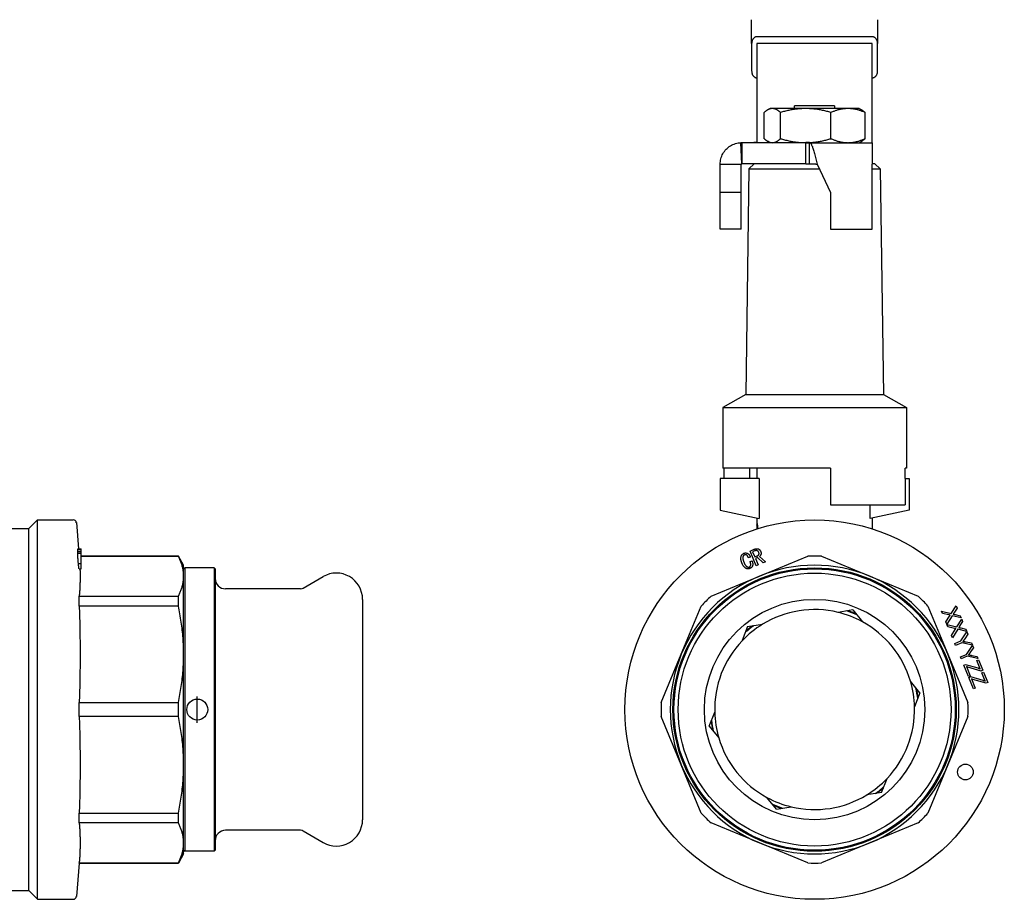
# Model space of a CAD drawing. Header units: millimetres. Extents: x 56 to 3741, y 0 to 455.
# Tile 10 of 11: x 342 to 529, y 161 to 329. Entities that reach past the tile are written whole.
import ezdxf

# ---------------------------------------------------------------- set-up
doc = ezdxf.new("R2010")
doc.units = ezdxf.units.MM
doc.layers.add('DETAIL', color=2, linetype='Continuous')
doc.layers.add('ORIGIN', color=6, linetype='Continuous')

msp = doc.modelspace()

# ---------------------------------------------------------------- linework, layer by layer
at = {"layer": 'DETAIL'}
for p, q in [((481.06, 324), (481.06, 328.55)), ((505.06, 328.55), (505.06, 324)), ((504.06, 325.31), (482.06, 325.31)), ((481.06, 324), (481.06, 318.78)), ((504.06, 324), (482.06, 324)), ((482.06, 324), (482.06, 306.76)), ((504.06, 306.76), (504.06, 324)), ((505.06, 318.78), (505.06, 324)), ((484.56, 311.62), (484.1, 311.36)), ((485, 311.62), (484.56, 311.62)), ((491.37, 311.62), (485, 311.62)), ((489.25, 311.62), (489.26, 312.12)), ((496.86, 312.12), (489.26, 312.12)), ((499.43, 311.62), (491.37, 311.62)), ((496.86, 312.12), (496.87, 311.62)), ((501.56, 311.62), (499.43, 311.62)), ((501.56, 311.62), (502.03, 311.36)), ((483.45, 305.88), (483.45, 310.86)), ((486.56, 305.88), (486.56, 310.86)), ((496.18, 305.88), (496.18, 310.86)), ((502.68, 305.88), (502.68, 310.86)), ((482.06, 306.76), (482.06, 305.3)), ((504.06, 305.12), (504.06, 306.76)), ((479.16, 301.12), (478.99, 305.12)), ((491.39, 305.12), (479.16, 305.12)), ((479.16, 305.12), (479.16, 304.27)), ((479.16, 304.27), (479.16, 301.12)), ((484.56, 305.12), (484.1, 305.39)), ((491.39, 305.12), (504.06, 305.12)), ((491.39, 303.66), (491.39, 305.12)), ((492.06, 301.12), (492.06, 305.12)), ((501.56, 305.12), (502.03, 305.39)), ((504.06, 305.12), (504.06, 301.02)), ((491.39, 301.12), (491.39, 303.66)), ((475.06, 301.02), (477.06, 301.02)), ((475.06, 295.62), (475.06, 301.02)), ((477.06, 301.02), (479.06, 301.02)), ((479.06, 295.62), (479.06, 301.02)), ((491.39, 301.12), (479.16, 301.12)), ((481.56, 301.12), (480.55, 300.11)), ((493.56, 301.02), (496.06, 295.62)), ((504.56, 301.12), (504.06, 301.12)), ((504.06, 288.62), (504.06, 301.02)), ((504.56, 301.12), (505.58, 300.11)), ((480.55, 300.11), (479.96, 257.13)), ((480.55, 300.11), (493.99, 300.11)), ((504.06, 300.11), (505.58, 300.11)), ((505.58, 300.11), (506.16, 257.13)), ((475.06, 288.62), (475.06, 295.62)), ((479.06, 295.62), (475.06, 295.62)), ((479.06, 288.62), (479.06, 295.62)), ((496.06, 295.62), (496.06, 288.62)), ((479.06, 288.62), (475.06, 288.62)), ((496.06, 288.62), (504.06, 288.62)), ((479.96, 257.13), (475.56, 254.67)), ((479.96, 257.13), (506.16, 257.13)), ((506.16, 257.13), (510.56, 254.67)), ((475.56, 254.67), (510.56, 254.67)), ((475.56, 254.67), (475.56, 243.12)), ((510.56, 254.67), (510.56, 243.12)), ((496.06, 243.12), (475.56, 243.12)), ((475.82, 241.12), (475.82, 243.12)), ((480.67, 243.12), (480.67, 241.12)), ((482.06, 243.12), (482.06, 241.12)), ((496.06, 243.12), (496.06, 236.12)), ((510.56, 243.12), (510.31, 243.12)), ((510.31, 241.12), (510.31, 243.12)), ((482.48, 241.12), (475.06, 241.12)), ((475.06, 241.12), (475.06, 235.12)), ((482.48, 241.12), (482.48, 233.53)), ((510.31, 241.12), (510.31, 236.12)), ((510.31, 241.12), (511.06, 241.12)), ((511.06, 241.12), (511.06, 235.12)), ((475.06, 235.12), (482.48, 233.53)), ((496.06, 236.12), (510.31, 236.12)), ((503.65, 233.53), (503.65, 236.12)), ((511.06, 235.12), (503.65, 233.53)), ((343.31, 231.62), (344.96, 233.27)), ((344.96, 160.97), (344.96, 233.27)), ((344.96, 233.27), (351.76, 233.27)), ((352.36, 232.73), (352.8, 227.77)), ((482.06, 233.62), (482.06, 232.6)), ((504.06, 233.62), (504.06, 232.27)), ((336.51, 231.62), (343.31, 231.62)), ((343.31, 162.62), (343.31, 231.62)), ((482.04, 232.6), (482.06, 232.6)), ((482.04, 232.6), (482.04, 231.55)), ((482.05, 232.32), (482.05, 231.55)), ((482.05, 232.32), (482.06, 232.32)), ((482.06, 232.6), (482.08, 232.6)), ((482.07, 232.31), (482.07, 231.56)), ((482.14, 231.88), (482.16, 231.88)), ((504.06, 232.27), (504.06, 231.56)), ((352.62, 227.66), (353.31, 227.66)), ((352.62, 227.32), (353.31, 227.32)), ((352.66, 226.96), (352.62, 227.32)), ((352.63, 227.77), (353.31, 227.77)), ((353.31, 227.66), (353.31, 227.77)), ((353.31, 227.32), (353.31, 227.66)), ((353.31, 226.96), (353.31, 227.32)), ((480.75, 227.32), (481.57, 227.66)), ((481.91, 224.53), (480.75, 227.32)), ((481.61, 227.34), (481.25, 227.19)), ((481.25, 227.19), (481.66, 226.19)), ((352.62, 226.89), (353.31, 226.89)), ((352.63, 226.96), (353.31, 226.96)), ((353.31, 226.89), (353.31, 226.96)), ((353.31, 224.96), (353.31, 226.89)), ((353.31, 226.37), (371.8, 226.37)), ((371.8, 226.34), (353.31, 226.34)), ((371.8, 226.34), (371.8, 226.37)), ((372.81, 224.62), (371.8, 226.37)), ((480.83, 226.19), (480.46, 226.03)), ((480.75, 225.32), (481.13, 225.48)), ((481.66, 226.19), (482.12, 226.38)), ((482.19, 226.06), (481.78, 225.89)), ((481.78, 225.89), (482.28, 224.69)), ((483.28, 225.1), (482.19, 226.06)), ((482.54, 222.53), (491.75, 226.34)), ((482.55, 226.27), (483.7, 225.27)), ((483.7, 225.27), (483.28, 225.1)), ((494.38, 226.34), (503.59, 222.53)), ((352.76, 224.96), (353.31, 224.96)), ((352.88, 223.93), (353.31, 223.93)), ((353.31, 223.93), (353.31, 224.96)), ((372.81, 222.53), (372.81, 224.62)), ((372.81, 223.92), (373.01, 224.12)), ((373.01, 224.12), (373.01, 170.12)), ((378.61, 224.12), (373.01, 224.12)), ((378.61, 224.12), (378.61, 170.12)), ((378.81, 223.92), (378.61, 224.12)), ((378.81, 223.92), (378.81, 170.32)), ((482.28, 224.69), (481.91, 224.53)), ((372.81, 207.65), (372.81, 222.53)), ((395.61, 220.26), (399.41, 222.45)), ((473.33, 218.72), (482.54, 222.53)), ((503.59, 222.53), (512.8, 218.72)), ((395.11, 220.12), (380.81, 220.12)), ((352.92, 218.72), (371.8, 218.72)), ((352.92, 217.81), (352.92, 218.72)), ((352.92, 216.85), (352.92, 217.81)), ((371.8, 216.85), (371.8, 218.72)), ((406.91, 218.12), (406.91, 176.12)), ((371.8, 216.85), (352.92, 216.85)), ((467.66, 207.65), (471.47, 216.85)), ((500.36, 216.09), (497.53, 215.64)), ((500.36, 216.09), (502.17, 213.86)), ((514.66, 216.85), (518.47, 207.65)), ((517.41, 215.45), (517.22, 215.88)), ((517.22, 215.88), (519.1, 215.41)), ((519.1, 215.41), (520.03, 216.9)), ((520.21, 216.47), (519.71, 215.67)), ((520.03, 216.9), (520.21, 216.47)), ((518.65, 215.15), (517.41, 215.45)), ((518.08, 213.81), (518.78, 214.91)), ((519.29, 215.01), (518.27, 213.36)), ((520.99, 214.58), (519.29, 215.01)), ((519.87, 215.22), (520.83, 214.97)), ((520.16, 212.86), (521.09, 214.34)), ((520.83, 214.97), (520.99, 214.58)), ((521.09, 214.34), (521.27, 213.91)), ((480.29, 212.93), (479.26, 210.25)), ((480.29, 212.93), (483.12, 213.37)), ((518.27, 213.36), (518.08, 213.81)), ((518.47, 212.89), (518.28, 213.33)), ((518.28, 213.33), (520.16, 212.86)), ((519.71, 212.59), (518.47, 212.89)), ((519.14, 211.25), (519.84, 212.35)), ((520.35, 212.45), (519.33, 210.8)), ((522.05, 212.02), (520.35, 212.45)), ((521.27, 213.91), (520.77, 213.11)), ((520.93, 212.67), (521.89, 212.41)), ((521.89, 212.41), (522.05, 212.02)), ((519.33, 210.8), (519.14, 211.25)), ((519.78, 209.71), (520.95, 210.2)), ((520.95, 210.2), (522.09, 211.91)), ((522.28, 211.47), (521.67, 210.58)), ((522.09, 211.91), (522.28, 211.47)), ((519.93, 209.35), (519.78, 209.71)), ((521.1, 209.83), (519.93, 209.35)), ((523.14, 209.39), (521.1, 209.83)), ((521.93, 210.01), (522.96, 209.81)), ((522.01, 207.64), (523.15, 209.35)), ((523.34, 208.91), (522.73, 208.03)), ((522.96, 209.81), (523.14, 209.39)), ((523.15, 209.35), (523.34, 208.91)), ((372.81, 186.6), (372.81, 207.65)), ((463.84, 198.44), (467.66, 207.65)), ((518.47, 207.65), (522.28, 198.44)), ((520.84, 207.15), (522.01, 207.64)), ((520.99, 206.79), (520.84, 207.15)), ((522.16, 207.27), (520.99, 206.79)), ((524.2, 206.83), (522.16, 207.27)), ((522.99, 207.45), (524.02, 207.26)), ((523.98, 206.44), (524.31, 206.57)), ((524.62, 204.9), (523.98, 206.44)), ((524.02, 207.26), (524.2, 206.83)), ((524.31, 206.57), (525.12, 204.6)), ((521.49, 205.59), (521.83, 205.73)), ((522.39, 203.41), (521.49, 205.59)), ((521.83, 205.73), (524.17, 205.05)), ((521.99, 205.31), (522.72, 203.55)), ((522.25, 205.22), (521.99, 205.31)), ((524.8, 204.46), (522.25, 205.22)), ((525.12, 204.6), (524.8, 204.46)), ((522.72, 203.55), (522.39, 203.41)), ((522.46, 203.25), (522.8, 203.39)), ((523.36, 201.07), (522.46, 203.25)), ((522.8, 203.39), (525.15, 202.71)), ((522.96, 202.96), (523.69, 201.2)), ((523.22, 202.87), (522.96, 202.96)), ((525.77, 202.12), (523.22, 202.87)), ((524.95, 204.09), (525.28, 204.23)), ((525.59, 202.56), (524.95, 204.09)), ((525.28, 204.23), (526.1, 202.25)), ((513.14, 200.29), (511.33, 202.52)), ((523.69, 201.2), (523.36, 201.07)), ((526.1, 202.25), (525.77, 202.12)), ((513.14, 200.29), (512.11, 197.61)), ((352.92, 198.44), (371.8, 198.44)), ((352.92, 195.81), (352.92, 198.44)), ((371.8, 195.81), (371.8, 198.44)), ((371.8, 195.81), (352.92, 195.81)), ((467.66, 186.6), (463.84, 195.81)), ((472.99, 193.96), (474.02, 196.64)), ((522.28, 195.81), (518.47, 186.6)), ((472.99, 193.96), (474.79, 191.73)), ((372.81, 171.72), (372.81, 186.6)), ((471.47, 177.39), (467.66, 186.6)), ((518.47, 186.6), (514.66, 177.39)), ((505.84, 181.32), (506.87, 184)), ((485.77, 178.16), (483.96, 180.39)), ((505.84, 181.32), (503, 180.87)), ((485.77, 178.16), (488.6, 178.6)), ((352.92, 177.39), (371.8, 177.39)), ((352.92, 175.53), (352.92, 177.39)), ((371.8, 175.53), (371.8, 177.39)), ((371.8, 175.53), (352.92, 175.53)), ((482.54, 171.72), (473.33, 175.53)), ((512.8, 175.53), (503.59, 171.72)), ((395.11, 174.12), (380.81, 174.12)), ((395.61, 173.99), (399.41, 171.79)), ((372.81, 169.62), (372.81, 171.72)), ((491.75, 167.9), (482.54, 171.72)), ((503.59, 171.72), (494.38, 167.9)), ((372.81, 169.62), (371.8, 167.87)), ((372.81, 170.32), (373.01, 170.12)), ((378.61, 170.12), (373.01, 170.12)), ((378.81, 170.32), (378.61, 170.12)), ((352.92, 167.87), (352.36, 161.52)), ((352.92, 167.9), (371.8, 167.9)), ((352.92, 167.87), (352.92, 167.9)), ((352.92, 167.87), (371.8, 167.87)), ((371.8, 167.87), (371.8, 167.9)), ((336.51, 162.62), (343.31, 162.62)), ((343.31, 162.62), (344.96, 160.97)), ((344.96, 160.97), (351.76, 160.97))]:
    msp.add_line(p, q, dxfattribs=at)
at = {"layer": 'DETAIL', "flags": 128}
for points in [[(482.06, 325.31), (482, 325.31), (481.94, 325.3), (481.88, 325.29), (481.82, 325.27), (481.76, 325.25), (481.7, 325.22), (481.64, 325.18), (481.58, 325.14), (481.52, 325.1), (481.46, 325.04), (481.41, 324.99), (481.36, 324.93), (481.31, 324.86), (481.27, 324.79), (481.23, 324.72), (481.19, 324.64), (481.16, 324.56), (481.14, 324.48), (481.11, 324.4), (481.1, 324.32), (481.08, 324.24), (481.07, 324.16), (481.07, 324.08), (481.06, 324)], [(505.06, 324), (505.06, 324.08), (505.06, 324.16), (505.05, 324.24), (505.03, 324.32), (505.02, 324.4), (504.99, 324.48), (504.97, 324.56), (504.94, 324.64), (504.9, 324.72), (504.86, 324.79), (504.82, 324.86), (504.77, 324.93), (504.72, 324.99), (504.67, 325.04), (504.61, 325.1), (504.55, 325.14), (504.49, 325.18), (504.43, 325.22), (504.37, 325.25), (504.31, 325.27), (504.25, 325.29), (504.19, 325.3), (504.12, 325.31), (504.06, 325.31)], [(481.06, 318.78), (481.07, 318.7), (481.07, 318.62), (481.08, 318.54), (481.1, 318.46), (481.11, 318.38), (481.14, 318.3), (481.16, 318.22), (481.19, 318.14), (481.23, 318.07), (481.27, 317.99), (481.31, 317.93), (481.36, 317.86), (481.41, 317.8), (481.46, 317.74), (481.52, 317.69), (481.58, 317.64), (481.64, 317.6), (481.7, 317.57), (481.76, 317.54), (481.82, 317.52), (481.88, 317.5), (481.94, 317.49), (482, 317.48), (482.06, 317.48)], [(504.06, 317.48), (504.12, 317.48), (504.19, 317.49), (504.25, 317.5), (504.31, 317.52), (504.37, 317.54), (504.43, 317.57), (504.49, 317.6), (504.55, 317.64), (504.61, 317.69), (504.67, 317.74), (504.72, 317.8), (504.77, 317.86), (504.82, 317.93), (504.86, 317.99), (504.9, 318.07), (504.94, 318.14), (504.97, 318.22), (504.99, 318.3), (505.02, 318.38), (505.03, 318.46), (505.05, 318.54), (505.06, 318.62), (505.06, 318.7), (505.06, 318.78)], [(485, 311.62), (484.94, 311.62), (484.87, 311.62), (484.81, 311.61), (484.74, 311.6), (484.67, 311.59), (484.61, 311.57), (484.54, 311.55), (484.48, 311.53), (484.41, 311.51), (484.35, 311.48), (484.28, 311.45), (484.22, 311.42), (484.15, 311.38), (484.09, 311.35), (484.02, 311.31), (483.96, 311.27), (483.89, 311.22), (483.83, 311.18), (483.77, 311.13), (483.7, 311.08), (483.64, 311.03), (483.57, 310.98), (483.51, 310.92), (483.45, 310.86)], [(486.56, 310.86), (486.49, 310.92), (486.43, 310.98), (486.37, 311.03), (486.3, 311.08), (486.24, 311.13), (486.18, 311.18), (486.11, 311.22), (486.05, 311.27), (485.98, 311.31), (485.92, 311.35), (485.85, 311.38), (485.79, 311.42), (485.72, 311.45), (485.66, 311.48), (485.59, 311.51), (485.53, 311.53), (485.46, 311.55), (485.4, 311.57), (485.33, 311.59), (485.27, 311.6), (485.2, 311.61), (485.14, 311.62), (485.07, 311.62), (485, 311.62)], [(491.37, 311.62), (491.16, 311.62), (490.96, 311.62), (490.76, 311.61), (490.55, 311.6), (490.35, 311.59), (490.15, 311.57), (489.95, 311.55), (489.74, 311.53), (489.54, 311.51), (489.34, 311.48), (489.14, 311.45), (488.94, 311.42), (488.74, 311.38), (488.54, 311.35), (488.34, 311.31), (488.14, 311.27), (487.94, 311.22), (487.74, 311.18), (487.54, 311.13), (487.35, 311.08), (487.15, 311.03), (486.95, 310.98), (486.75, 310.92), (486.56, 310.86)], [(496.18, 310.86), (495.98, 310.92), (495.78, 310.98), (495.58, 311.03), (495.39, 311.08), (495.19, 311.13), (494.99, 311.18), (494.79, 311.22), (494.59, 311.27), (494.39, 311.31), (494.2, 311.35), (494, 311.38), (493.8, 311.42), (493.6, 311.45), (493.39, 311.48), (493.19, 311.51), (492.99, 311.53), (492.79, 311.55), (492.59, 311.57), (492.39, 311.59), (492.18, 311.6), (491.98, 311.61), (491.78, 311.62), (491.57, 311.62), (491.37, 311.62)], [(499.43, 311.62), (499.29, 311.62), (499.15, 311.62), (499.02, 311.61), (498.88, 311.6), (498.74, 311.59), (498.6, 311.57), (498.47, 311.55), (498.33, 311.53), (498.19, 311.51), (498.06, 311.48), (497.92, 311.45), (497.78, 311.42), (497.65, 311.38), (497.51, 311.35), (497.38, 311.31), (497.24, 311.27), (497.11, 311.22), (496.97, 311.18), (496.84, 311.13), (496.71, 311.08), (496.57, 311.03), (496.44, 310.98), (496.31, 310.92), (496.18, 310.86)], [(502.68, 310.86), (502.55, 310.92), (502.42, 310.98), (502.28, 311.03), (502.15, 311.08), (502.02, 311.13), (501.88, 311.18), (501.75, 311.22), (501.61, 311.27), (501.48, 311.31), (501.34, 311.35), (501.21, 311.38), (501.07, 311.42), (500.93, 311.45), (500.8, 311.48), (500.66, 311.51), (500.53, 311.53), (500.39, 311.55), (500.25, 311.57), (500.12, 311.59), (499.98, 311.6), (499.84, 311.61), (499.7, 311.62), (499.57, 311.62), (499.43, 311.62)], [(502.03, 311.36), (502.05, 311.34), (502.08, 311.32), (502.11, 311.31), (502.14, 311.29), (502.16, 311.27), (502.19, 311.25), (502.22, 311.24), (502.25, 311.22), (502.27, 311.2), (502.3, 311.18), (502.33, 311.16), (502.36, 311.14), (502.38, 311.12), (502.41, 311.09), (502.44, 311.07), (502.46, 311.05), (502.49, 311.03), (502.52, 311.01), (502.55, 310.98), (502.57, 310.96), (502.6, 310.94), (502.63, 310.91), (502.65, 310.89), (502.68, 310.86)], [(483.45, 305.88), (483.51, 305.83), (483.57, 305.77), (483.64, 305.72), (483.7, 305.67), (483.77, 305.62), (483.83, 305.57), (483.89, 305.52), (483.96, 305.48), (484.02, 305.44), (484.09, 305.4), (484.15, 305.36), (484.22, 305.33), (484.28, 305.3), (484.35, 305.27), (484.41, 305.24), (484.48, 305.22), (484.54, 305.2), (484.61, 305.18), (484.67, 305.16), (484.74, 305.15), (484.8, 305.14), (484.87, 305.13), (484.94, 305.13), (485, 305.12)], [(485, 305.12), (485.07, 305.13), (485.13, 305.13), (485.2, 305.14), (485.27, 305.15), (485.33, 305.16), (485.4, 305.18), (485.46, 305.2), (485.53, 305.22), (485.59, 305.24), (485.66, 305.27), (485.72, 305.3), (485.79, 305.33), (485.85, 305.36), (485.92, 305.4), (485.98, 305.44), (486.05, 305.48), (486.11, 305.52), (486.18, 305.57), (486.24, 305.62), (486.3, 305.67), (486.37, 305.72), (486.43, 305.77), (486.49, 305.83), (486.56, 305.88)], [(486.56, 305.88), (486.75, 305.83), (486.95, 305.77), (487.15, 305.72), (487.35, 305.67), (487.54, 305.62), (487.74, 305.57), (487.94, 305.52), (488.14, 305.48), (488.34, 305.44), (488.54, 305.4), (488.74, 305.36), (488.94, 305.33), (489.14, 305.3), (489.34, 305.27), (489.54, 305.24), (489.74, 305.22), (489.94, 305.2), (490.15, 305.18), (490.35, 305.16), (490.55, 305.15), (490.75, 305.14), (490.96, 305.13), (491.16, 305.13), (491.37, 305.12)], [(491.37, 305.12), (491.57, 305.13), (491.77, 305.13), (491.98, 305.14), (492.18, 305.15), (492.38, 305.16), (492.59, 305.18), (492.79, 305.2), (492.99, 305.22), (493.19, 305.24), (493.39, 305.27), (493.59, 305.3), (493.79, 305.33), (494, 305.36), (494.2, 305.4), (494.39, 305.44), (494.59, 305.48), (494.79, 305.52), (494.99, 305.57), (495.19, 305.62), (495.39, 305.67), (495.59, 305.72), (495.78, 305.77), (495.98, 305.83), (496.18, 305.88)], [(496.18, 305.88), (496.31, 305.83), (496.44, 305.77), (496.57, 305.72), (496.71, 305.67), (496.84, 305.62), (496.97, 305.57), (497.11, 305.52), (497.24, 305.48), (497.38, 305.44), (497.51, 305.4), (497.65, 305.36), (497.78, 305.33), (497.92, 305.3), (498.06, 305.27), (498.19, 305.24), (498.33, 305.22), (498.47, 305.19), (498.6, 305.18), (498.74, 305.16), (498.88, 305.15), (499.02, 305.14), (499.15, 305.13), (499.29, 305.13), (499.43, 305.12)], [(499.43, 305.12), (499.57, 305.13), (499.7, 305.13), (499.84, 305.14), (499.98, 305.15), (500.12, 305.16), (500.25, 305.18), (500.39, 305.2), (500.53, 305.22), (500.66, 305.24), (500.8, 305.27), (500.93, 305.3), (501.07, 305.33), (501.21, 305.36), (501.34, 305.4), (501.48, 305.44), (501.61, 305.48), (501.75, 305.52), (501.88, 305.57), (502.02, 305.62), (502.15, 305.67), (502.28, 305.72), (502.42, 305.77), (502.55, 305.83), (502.68, 305.88)], [(502.68, 305.88), (502.65, 305.86), (502.63, 305.83), (502.6, 305.81), (502.57, 305.79), (502.55, 305.76), (502.52, 305.74), (502.49, 305.72), (502.46, 305.7), (502.44, 305.67), (502.41, 305.65), (502.38, 305.63), (502.36, 305.61), (502.33, 305.59), (502.3, 305.57), (502.27, 305.55), (502.25, 305.53), (502.22, 305.51), (502.19, 305.49), (502.16, 305.48), (502.14, 305.46), (502.11, 305.44), (502.08, 305.42), (502.05, 305.41), (502.03, 305.39)], [(475.06, 301.02), (475.07, 301.28), (475.1, 301.54), (475.14, 301.8), (475.2, 302.06), (475.27, 302.31), (475.36, 302.55), (475.46, 302.79), (475.58, 303.02), (475.72, 303.25), (475.87, 303.46), (476.03, 303.67), (476.2, 303.86), (476.39, 304.04), (476.59, 304.21), (476.8, 304.37), (477.01, 304.51), (477.24, 304.64), (477.47, 304.76), (477.71, 304.86), (477.96, 304.94), (478.21, 305.01), (478.47, 305.06), (478.73, 305.1), (478.99, 305.12)], [(482.06, 305.3), (482.06, 305.28), (482.06, 305.27), (482.05, 305.25), (482.04, 305.24), (482.03, 305.23), (482.02, 305.21), (482, 305.2), (481.98, 305.19), (481.96, 305.18), (481.93, 305.17), (481.9, 305.17), (481.87, 305.16), (481.84, 305.15), (481.81, 305.15), (481.77, 305.14), (481.73, 305.14), (481.69, 305.13), (481.64, 305.13), (481.6, 305.13), (481.55, 305.13), (481.5, 305.13), (481.44, 305.12), (481.39, 305.12), (481.33, 305.12)], [(492.06, 305.12), (492.13, 305.11), (492.19, 305.07), (492.25, 305.02), (492.31, 304.96), (492.38, 304.87), (492.44, 304.77), (492.5, 304.66), (492.56, 304.53), (492.63, 304.39), (492.69, 304.23), (492.75, 304.06), (492.81, 303.88), (492.88, 303.68), (492.94, 303.48), (493, 303.26), (493.06, 303.04), (493.13, 302.8), (493.19, 302.56), (493.25, 302.32), (493.31, 302.06), (493.38, 301.81), (493.44, 301.55), (493.5, 301.29), (493.56, 301.02)], [(479.06, 301.02), (479.06, 301.03), (479.07, 301.04), (479.07, 301.04), (479.07, 301.05), (479.07, 301.06), (479.07, 301.06), (479.07, 301.07), (479.08, 301.07), (479.08, 301.08), (479.08, 301.08), (479.09, 301.09), (479.09, 301.09), (479.1, 301.1), (479.1, 301.1), (479.11, 301.11), (479.11, 301.11), (479.12, 301.11), (479.12, 301.11), (479.13, 301.12), (479.14, 301.12), (479.14, 301.12), (479.15, 301.12), (479.15, 301.12), (479.16, 301.12)], [(479.16, 301.12), (479.16, 301.12), (479.16, 301.12), (479.16, 301.12), (479.16, 301.12), (479.16, 301.12), (479.16, 301.12), (479.16, 301.12), (479.16, 301.12), (479.16, 301.12), (479.16, 301.12), (479.16, 301.12), (479.16, 301.12), (479.16, 301.12), (479.16, 301.12), (479.16, 301.12), (479.16, 301.12), (479.16, 301.12), (479.16, 301.12), (479.16, 301.12), (479.16, 301.12), (479.16, 301.12), (479.16, 301.12), (479.16, 301.12), (479.16, 301.12)], [(491.39, 301.12), (491.42, 301.12), (491.45, 301.12), (491.48, 301.12), (491.51, 301.12), (491.53, 301.12), (491.56, 301.12), (491.59, 301.12), (491.62, 301.12), (491.65, 301.12), (491.67, 301.12), (491.7, 301.12), (491.73, 301.12), (491.76, 301.12), (491.79, 301.12), (491.81, 301.12), (491.84, 301.12), (491.87, 301.12), (491.9, 301.12), (491.92, 301.12), (491.95, 301.12), (491.98, 301.12), (492.01, 301.12), (492.04, 301.12), (492.06, 301.12)], [(492.06, 301.12), (492.13, 301.12), (492.19, 301.12), (492.25, 301.12), (492.31, 301.12), (492.38, 301.12), (492.44, 301.12), (492.5, 301.11), (492.56, 301.11), (492.63, 301.11), (492.69, 301.1), (492.75, 301.1), (492.81, 301.09), (492.88, 301.09), (492.94, 301.08), (493, 301.08), (493.06, 301.07), (493.13, 301.07), (493.19, 301.06), (493.25, 301.06), (493.31, 301.05), (493.38, 301.04), (493.44, 301.04), (493.5, 301.03), (493.56, 301.02)], [(482.06, 232.6), (482.07, 232.6), (482.07, 232.6), (482.07, 232.59), (482.08, 232.58), (482.08, 232.57), (482.08, 232.56), (482.09, 232.55), (482.09, 232.53), (482.1, 232.51), (482.1, 232.49), (482.11, 232.46), (482.11, 232.43), (482.11, 232.39), (482.12, 232.36), (482.12, 232.32), (482.13, 232.28), (482.13, 232.23), (482.13, 232.18), (482.13, 232.14), (482.13, 232.09), (482.14, 232.03), (482.14, 231.98), (482.14, 231.94), (482.14, 231.88)], [(482.1, 231.88), (482.1, 231.92), (482.1, 231.95), (482.1, 231.98), (482.1, 232.02), (482.1, 232.05), (482.1, 232.08), (482.1, 232.11), (482.09, 232.14), (482.09, 232.16), (482.09, 232.19), (482.09, 232.21), (482.08, 232.23), (482.08, 232.25), (482.08, 232.26), (482.08, 232.28), (482.08, 232.29), (482.07, 232.3), (482.07, 232.3), (482.07, 232.31), (482.07, 232.31), (482.06, 232.32), (482.06, 232.32), (482.06, 232.32), (482.06, 232.32)], [(482.08, 232.6), (482.09, 232.6), (482.09, 232.6), (482.09, 232.59), (482.1, 232.58), (482.1, 232.57), (482.1, 232.56), (482.11, 232.55), (482.11, 232.53), (482.12, 232.51), (482.12, 232.49), (482.13, 232.46), (482.13, 232.43), (482.13, 232.39), (482.14, 232.36), (482.14, 232.31), (482.15, 232.27), (482.15, 232.23), (482.15, 232.18), (482.15, 232.13), (482.15, 232.08), (482.15, 232.03), (482.16, 231.99), (482.16, 231.94), (482.16, 231.88)], [(482.09, 231.57), (482.09, 231.58), (482.09, 231.59), (482.09, 231.6), (482.09, 231.61), (482.09, 231.62), (482.09, 231.63), (482.1, 231.64), (482.1, 231.66), (482.1, 231.67), (482.1, 231.68), (482.1, 231.7), (482.1, 231.71), (482.1, 231.72), (482.1, 231.74), (482.1, 231.75), (482.1, 231.76), (482.1, 231.78), (482.1, 231.79), (482.1, 231.81), (482.1, 231.82), (482.1, 231.83), (482.1, 231.85), (482.1, 231.86), (482.1, 231.88)], [(482.14, 231.88), (482.14, 231.87), (482.14, 231.85), (482.14, 231.84), (482.14, 231.82), (482.14, 231.81), (482.14, 231.8), (482.14, 231.79), (482.14, 231.78), (482.14, 231.77), (482.14, 231.75), (482.14, 231.74), (482.13, 231.73), (482.13, 231.72), (482.13, 231.7), (482.13, 231.69), (482.13, 231.68), (482.13, 231.67), (482.13, 231.66), (482.13, 231.64), (482.13, 231.63), (482.13, 231.62), (482.13, 231.6), (482.13, 231.59), (482.13, 231.58)], [(482.16, 231.88), (482.16, 231.87), (482.16, 231.85), (482.16, 231.84), (482.16, 231.82), (482.16, 231.81), (482.16, 231.8), (482.16, 231.79), (482.16, 231.78), (482.16, 231.76), (482.16, 231.75), (482.15, 231.74), (482.15, 231.73), (482.15, 231.72), (482.15, 231.71), (482.15, 231.7), (482.15, 231.69), (482.15, 231.67), (482.15, 231.66), (482.15, 231.65), (482.15, 231.64), (482.15, 231.62), (482.15, 231.61), (482.15, 231.6), (482.15, 231.59)], [(504.06, 232.27), (504.06, 232.27), (504.06, 232.27), (504.06, 232.26), (504.06, 232.25), (504.06, 232.24), (504.06, 232.22), (504.06, 232.21), (504.05, 232.19), (504.05, 232.17), (504.05, 232.14), (504.04, 232.12), (504.04, 232.09), (504.04, 232.06), (504.03, 232.02), (504.03, 231.99), (504.03, 231.95), (504.02, 231.91), (504.02, 231.87), (504.01, 231.83), (504.01, 231.78), (504, 231.73), (504, 231.68), (504, 231.63), (503.99, 231.58)], [(352.62, 227.66), (352.62, 227.67), (352.62, 227.68), (352.62, 227.68), (352.62, 227.69), (352.62, 227.7), (352.62, 227.71), (352.62, 227.71), (352.62, 227.72), (352.62, 227.72), (352.62, 227.73), (352.62, 227.73), (352.62, 227.74), (352.62, 227.74), (352.62, 227.75), (352.62, 227.75), (352.62, 227.76), (352.63, 227.76), (352.63, 227.76), (352.63, 227.76), (352.63, 227.77), (352.63, 227.77), (352.63, 227.77), (352.63, 227.77), (352.63, 227.77)], [(481.57, 227.66), (481.63, 227.68), (481.69, 227.7), (481.75, 227.72), (481.81, 227.74), (481.87, 227.75), (481.93, 227.76), (481.99, 227.77), (482.05, 227.77), (482.11, 227.77), (482.17, 227.76), (482.23, 227.75), (482.29, 227.74), (482.35, 227.72), (482.41, 227.69), (482.46, 227.66), (482.51, 227.63), (482.56, 227.59), (482.6, 227.54), (482.64, 227.5), (482.68, 227.45), (482.71, 227.39), (482.74, 227.34), (482.77, 227.28), (482.79, 227.23)], [(482.41, 227.07), (482.4, 227.11), (482.38, 227.15), (482.36, 227.18), (482.34, 227.22), (482.31, 227.25), (482.29, 227.28), (482.26, 227.3), (482.22, 227.33), (482.19, 227.35), (482.16, 227.37), (482.12, 227.39), (482.08, 227.4), (482.04, 227.41), (482, 227.42), (481.96, 227.42), (481.92, 227.42), (481.88, 227.41), (481.84, 227.41), (481.8, 227.4), (481.76, 227.39), (481.72, 227.38), (481.68, 227.36), (481.65, 227.35), (481.61, 227.34)], [(482.12, 226.38), (482.16, 226.39), (482.19, 226.41), (482.22, 226.43), (482.25, 226.44), (482.28, 226.47), (482.31, 226.49), (482.33, 226.51), (482.36, 226.54), (482.38, 226.57), (482.4, 226.6), (482.42, 226.63), (482.44, 226.66), (482.45, 226.69), (482.46, 226.72), (482.47, 226.76), (482.47, 226.8), (482.47, 226.83), (482.47, 226.87), (482.47, 226.9), (482.46, 226.94), (482.45, 226.97), (482.44, 227.01), (482.43, 227.04), (482.41, 227.07)], [(482.79, 227.23), (482.81, 227.19), (482.82, 227.14), (482.83, 227.1), (482.85, 227.06), (482.86, 227.01), (482.86, 226.97), (482.87, 226.92), (482.87, 226.88), (482.87, 226.84), (482.87, 226.79), (482.86, 226.75), (482.85, 226.7), (482.84, 226.66), (482.82, 226.62), (482.8, 226.58), (482.78, 226.54), (482.76, 226.5), (482.74, 226.46), (482.71, 226.42), (482.68, 226.39), (482.65, 226.35), (482.62, 226.32), (482.59, 226.29), (482.55, 226.27)], [(352.62, 226.89), (352.62, 226.89), (352.62, 226.9), (352.62, 226.9), (352.62, 226.91), (352.62, 226.91), (352.62, 226.92), (352.62, 226.92), (352.62, 226.92), (352.62, 226.93), (352.62, 226.93), (352.62, 226.94), (352.62, 226.94), (352.62, 226.94), (352.62, 226.94), (352.62, 226.95), (352.62, 226.95), (352.62, 226.95), (352.62, 226.95), (352.62, 226.95), (352.62, 226.95), (352.62, 226.95), (352.62, 226.96), (352.62, 226.96), (352.63, 226.96)], [(352.76, 224.96), (352.75, 225.04), (352.74, 225.13), (352.73, 225.21), (352.73, 225.3), (352.72, 225.39), (352.71, 225.47), (352.7, 225.56), (352.7, 225.65), (352.69, 225.74), (352.68, 225.83), (352.67, 225.92), (352.67, 226.01), (352.66, 226.1), (352.65, 226.19), (352.65, 226.28), (352.64, 226.37), (352.64, 226.46), (352.63, 226.54), (352.63, 226.61), (352.62, 226.68), (352.62, 226.74), (352.62, 226.8), (352.62, 226.85), (352.62, 226.89)], [(372.81, 222.53), (372.81, 222.69), (372.81, 222.85), (372.8, 223.01), (372.79, 223.17), (372.77, 223.33), (372.75, 223.48), (372.73, 223.64), (372.7, 223.8), (372.67, 223.96), (372.63, 224.12), (372.6, 224.28), (372.55, 224.44), (372.51, 224.6), (372.46, 224.76), (372.41, 224.92), (372.36, 225.08), (372.3, 225.24), (372.24, 225.39), (372.17, 225.55), (372.1, 225.71), (372.03, 225.87), (371.96, 226.03), (371.88, 226.19), (371.8, 226.34)], [(479.25, 224.96), (479.21, 225.04), (479.18, 225.13), (479.15, 225.21), (479.12, 225.3), (479.09, 225.39), (479.07, 225.48), (479.05, 225.57), (479.03, 225.66), (479.02, 225.75), (479.01, 225.84), (479.01, 225.93), (479.01, 226.02), (479.02, 226.11), (479.04, 226.2), (479.06, 226.29), (479.09, 226.38), (479.12, 226.46), (479.17, 226.54), (479.22, 226.62), (479.28, 226.68), (479.35, 226.75), (479.42, 226.8), (479.5, 226.85), (479.58, 226.89)], [(479.69, 226.59), (479.63, 226.56), (479.57, 226.52), (479.52, 226.48), (479.48, 226.42), (479.45, 226.37), (479.42, 226.31), (479.4, 226.24), (479.39, 226.18), (479.38, 226.11), (479.37, 226.04), (479.38, 225.98), (479.38, 225.91), (479.39, 225.84), (479.4, 225.78), (479.42, 225.71), (479.43, 225.65), (479.45, 225.58), (479.47, 225.52), (479.49, 225.46), (479.51, 225.39), (479.53, 225.33), (479.56, 225.27), (479.58, 225.21), (479.61, 225.14)], [(479.58, 226.89), (479.65, 226.91), (479.71, 226.93), (479.78, 226.94), (479.84, 226.95), (479.91, 226.96), (479.98, 226.95), (480.05, 226.94), (480.11, 226.93), (480.18, 226.91), (480.24, 226.89), (480.3, 226.86), (480.36, 226.83), (480.42, 226.79), (480.47, 226.75), (480.52, 226.7), (480.57, 226.65), (480.61, 226.6), (480.65, 226.55), (480.69, 226.49), (480.72, 226.43), (480.75, 226.37), (480.78, 226.31), (480.81, 226.25), (480.83, 226.19)], [(480.46, 226.03), (480.44, 226.07), (480.42, 226.11), (480.41, 226.15), (480.38, 226.19), (480.36, 226.23), (480.34, 226.27), (480.32, 226.31), (480.29, 226.35), (480.27, 226.38), (480.24, 226.42), (480.21, 226.45), (480.18, 226.49), (480.15, 226.52), (480.11, 226.54), (480.07, 226.57), (480.03, 226.59), (479.99, 226.61), (479.95, 226.62), (479.91, 226.63), (479.86, 226.63), (479.82, 226.62), (479.77, 226.62), (479.73, 226.6), (479.69, 226.59)], [(480.62, 224.29), (480.66, 224.31), (480.7, 224.34), (480.74, 224.37), (480.77, 224.4), (480.8, 224.44), (480.83, 224.48), (480.85, 224.53), (480.87, 224.57), (480.88, 224.62), (480.89, 224.66), (480.9, 224.71), (480.9, 224.76), (480.9, 224.81), (480.89, 224.86), (480.88, 224.91), (480.87, 224.95), (480.86, 225), (480.85, 225.05), (480.84, 225.09), (480.82, 225.14), (480.81, 225.19), (480.79, 225.23), (480.77, 225.28), (480.75, 225.32)], [(481.13, 225.48), (481.15, 225.41), (481.18, 225.34), (481.2, 225.27), (481.22, 225.21), (481.24, 225.14), (481.25, 225.07), (481.26, 225), (481.27, 224.93), (481.28, 224.85), (481.28, 224.78), (481.27, 224.71), (481.26, 224.64), (481.25, 224.57), (481.23, 224.5), (481.2, 224.44), (481.17, 224.37), (481.13, 224.31), (481.09, 224.25), (481.04, 224.2), (480.99, 224.15), (480.93, 224.11), (480.87, 224.07), (480.81, 224.03), (480.75, 224)], [(352.88, 223.93), (352.88, 223.93), (352.88, 223.94), (352.87, 223.95), (352.87, 223.97), (352.87, 223.99), (352.86, 224.02), (352.86, 224.05), (352.85, 224.08), (352.85, 224.12), (352.84, 224.16), (352.84, 224.21), (352.83, 224.26), (352.82, 224.31), (352.82, 224.36), (352.81, 224.41), (352.81, 224.47), (352.8, 224.53), (352.79, 224.59), (352.79, 224.65), (352.78, 224.71), (352.78, 224.77), (352.77, 224.83), (352.76, 224.89), (352.76, 224.96)], [(353.05, 223.93), (353.05, 223.74), (353.06, 223.54), (353.06, 223.35), (353.07, 223.16), (353.07, 222.96), (353.07, 222.77), (353.07, 222.58), (353.07, 222.39), (353.07, 222.19), (353.07, 222), (353.07, 221.81), (353.06, 221.61), (353.06, 221.42), (353.05, 221.23), (353.05, 221.03), (353.04, 220.84), (353.03, 220.65), (353.03, 220.45), (353.02, 220.26), (353.01, 220.07), (353, 219.88), (352.98, 219.68), (352.97, 219.49), (352.96, 219.3), (352.95, 219.1), (352.93, 218.91), (352.92, 218.72)], [(480.75, 224), (480.67, 223.97), (480.59, 223.95), (480.51, 223.94), (480.42, 223.93), (480.34, 223.93), (480.26, 223.94), (480.17, 223.96), (480.09, 223.98), (480.02, 224.01), (479.94, 224.05), (479.87, 224.09), (479.8, 224.14), (479.74, 224.19), (479.68, 224.25), (479.62, 224.31), (479.57, 224.37), (479.52, 224.44), (479.47, 224.51), (479.43, 224.58), (479.39, 224.66), (479.35, 224.73), (479.31, 224.8), (479.28, 224.88), (479.25, 224.96)], [(479.61, 225.14), (479.63, 225.09), (479.66, 225.03), (479.68, 224.98), (479.71, 224.92), (479.73, 224.86), (479.76, 224.81), (479.79, 224.76), (479.82, 224.7), (479.86, 224.65), (479.89, 224.6), (479.93, 224.55), (479.97, 224.5), (480.01, 224.46), (480.05, 224.41), (480.1, 224.38), (480.15, 224.34), (480.2, 224.31), (480.26, 224.29), (480.32, 224.27), (480.38, 224.26), (480.44, 224.25), (480.5, 224.26), (480.56, 224.27), (480.62, 224.29)], [(371.8, 218.72), (371.88, 218.88), (371.96, 219.03), (372.03, 219.19), (372.11, 219.35), (372.17, 219.51), (372.24, 219.67), (372.3, 219.83), (372.36, 219.98), (372.41, 220.14), (372.46, 220.3), (372.51, 220.46), (372.55, 220.62), (372.6, 220.78), (372.63, 220.94), (372.67, 221.1), (372.7, 221.26), (372.73, 221.41), (372.75, 221.57), (372.77, 221.73), (372.79, 221.89), (372.8, 222.05), (372.81, 222.21), (372.81, 222.37), (372.81, 222.53)], [(352.92, 216.85), (352.93, 216.38), (352.95, 215.91), (352.96, 215.44), (352.97, 214.97), (352.99, 214.49), (353, 214.02), (353.01, 213.55), (353.02, 213.08), (353.03, 212.61), (353.03, 212.13), (353.04, 211.66), (353.05, 211.19), (353.05, 210.72), (353.06, 210.24), (353.06, 209.77), (353.07, 209.3), (353.07, 208.83), (353.07, 208.36), (353.07, 207.88), (353.07, 207.41), (353.07, 206.94), (353.07, 206.47), (353.07, 206), (353.06, 205.52), (353.06, 205.05), (353.05, 204.58), (353.05, 204.11), (353.04, 203.63), (353.03, 203.16), (353.03, 202.69), (353.02, 202.22), (353.01, 201.75), (353, 201.27), (352.99, 200.8), (352.97, 200.33), (352.96, 199.86), (352.95, 199.38), (352.93, 198.91), (352.92, 198.44)], [(372.81, 207.65), (372.81, 208.03), (372.81, 208.41), (372.8, 208.8), (372.79, 209.18), (372.77, 209.57), (372.75, 209.95), (372.73, 210.34), (372.7, 210.72), (372.67, 211.11), (372.63, 211.49), (372.6, 211.87), (372.55, 212.26), (372.51, 212.64), (372.46, 213.03), (372.41, 213.41), (372.36, 213.8), (372.3, 214.18), (372.24, 214.56), (372.17, 214.95), (372.1, 215.33), (372.03, 215.71), (371.96, 216.09), (371.88, 216.47), (371.8, 216.85)], [(518.91, 215.11), (518.9, 215.11), (518.89, 215.11), (518.88, 215.11), (518.87, 215.11), (518.86, 215.12), (518.85, 215.12), (518.84, 215.12), (518.83, 215.12), (518.81, 215.12), (518.8, 215.13), (518.79, 215.13), (518.78, 215.13), (518.77, 215.13), (518.76, 215.13), (518.75, 215.13), (518.74, 215.14), (518.73, 215.14), (518.72, 215.14), (518.71, 215.14), (518.7, 215.14), (518.68, 215.15), (518.67, 215.15), (518.66, 215.15), (518.65, 215.15)], [(518.78, 214.91), (518.78, 214.92), (518.79, 214.93), (518.79, 214.94), (518.8, 214.94), (518.81, 214.95), (518.81, 214.96), (518.82, 214.97), (518.82, 214.98), (518.83, 214.98), (518.83, 214.99), (518.84, 215), (518.84, 215.01), (518.85, 215.02), (518.86, 215.03), (518.86, 215.03), (518.87, 215.04), (518.87, 215.05), (518.88, 215.06), (518.88, 215.07), (518.89, 215.07), (518.9, 215.08), (518.9, 215.09), (518.91, 215.1), (518.91, 215.11)], [(519.71, 215.67), (519.7, 215.66), (519.69, 215.64), (519.68, 215.63), (519.67, 215.61), (519.66, 215.6), (519.65, 215.58), (519.64, 215.57), (519.63, 215.55), (519.62, 215.53), (519.61, 215.52), (519.6, 215.5), (519.59, 215.49), (519.58, 215.47), (519.57, 215.46), (519.56, 215.44), (519.55, 215.43), (519.54, 215.41), (519.53, 215.4), (519.52, 215.38), (519.51, 215.37), (519.5, 215.35), (519.49, 215.34), (519.48, 215.33), (519.46, 215.31)], [(519.46, 215.31), (519.48, 215.31), (519.5, 215.31), (519.52, 215.3), (519.53, 215.3), (519.55, 215.3), (519.57, 215.29), (519.58, 215.29), (519.6, 215.29), (519.62, 215.28), (519.63, 215.28), (519.65, 215.28), (519.67, 215.27), (519.68, 215.27), (519.7, 215.26), (519.72, 215.26), (519.73, 215.26), (519.75, 215.25), (519.77, 215.25), (519.78, 215.25), (519.8, 215.24), (519.82, 215.24), (519.83, 215.23), (519.85, 215.23), (519.87, 215.22)], [(519.97, 212.55), (519.96, 212.55), (519.95, 212.55), (519.94, 212.55), (519.93, 212.56), (519.92, 212.56), (519.91, 212.56), (519.9, 212.56), (519.89, 212.56), (519.87, 212.56), (519.86, 212.57), (519.85, 212.57), (519.84, 212.57), (519.83, 212.57), (519.82, 212.57), (519.81, 212.58), (519.8, 212.58), (519.79, 212.58), (519.78, 212.58), (519.77, 212.58), (519.75, 212.59), (519.74, 212.59), (519.73, 212.59), (519.72, 212.59), (519.71, 212.59)], [(519.84, 212.35), (519.84, 212.36), (519.85, 212.37), (519.85, 212.38), (519.86, 212.39), (519.87, 212.39), (519.87, 212.4), (519.88, 212.41), (519.88, 212.42), (519.89, 212.43), (519.89, 212.43), (519.9, 212.44), (519.9, 212.45), (519.91, 212.46), (519.92, 212.47), (519.92, 212.48), (519.93, 212.48), (519.93, 212.49), (519.94, 212.5), (519.94, 212.51), (519.95, 212.52), (519.96, 212.52), (519.96, 212.53), (519.97, 212.54), (519.97, 212.55)], [(520.77, 213.11), (520.76, 213.1), (520.75, 213.08), (520.74, 213.07), (520.73, 213.05), (520.72, 213.04), (520.71, 213.02), (520.7, 213.01), (520.69, 212.99), (520.68, 212.98), (520.67, 212.96), (520.66, 212.95), (520.65, 212.93), (520.64, 212.92), (520.63, 212.9), (520.62, 212.89), (520.61, 212.87), (520.6, 212.86), (520.59, 212.84), (520.58, 212.83), (520.57, 212.81), (520.56, 212.8), (520.55, 212.78), (520.54, 212.77), (520.52, 212.75)], [(520.52, 212.75), (520.54, 212.75), (520.56, 212.75), (520.58, 212.74), (520.59, 212.74), (520.61, 212.74), (520.63, 212.73), (520.64, 212.73), (520.66, 212.73), (520.68, 212.72), (520.69, 212.72), (520.71, 212.72), (520.73, 212.71), (520.74, 212.71), (520.76, 212.71), (520.78, 212.7), (520.79, 212.7), (520.81, 212.69), (520.83, 212.69), (520.84, 212.69), (520.86, 212.68), (520.88, 212.68), (520.89, 212.67), (520.91, 212.67), (520.93, 212.67)], [(521.67, 210.58), (521.66, 210.56), (521.64, 210.54), (521.63, 210.52), (521.62, 210.5), (521.6, 210.48), (521.59, 210.46), (521.57, 210.44), (521.56, 210.42), (521.55, 210.4), (521.53, 210.38), (521.52, 210.36), (521.5, 210.34), (521.49, 210.32), (521.47, 210.31), (521.46, 210.29), (521.44, 210.27), (521.43, 210.25), (521.41, 210.23), (521.4, 210.21), (521.38, 210.19), (521.37, 210.17), (521.35, 210.15), (521.34, 210.13), (521.32, 210.11)], [(521.32, 210.11), (521.35, 210.11), (521.37, 210.1), (521.4, 210.1), (521.43, 210.1), (521.45, 210.09), (521.48, 210.09), (521.5, 210.09), (521.53, 210.08), (521.55, 210.08), (521.58, 210.07), (521.6, 210.07), (521.63, 210.07), (521.65, 210.06), (521.68, 210.06), (521.71, 210.05), (521.73, 210.05), (521.76, 210.04), (521.78, 210.04), (521.81, 210.04), (521.83, 210.03), (521.86, 210.03), (521.88, 210.02), (521.91, 210.02), (521.93, 210.01)], [(371.8, 198.44), (371.88, 198.82), (371.96, 199.21), (372.03, 199.59), (372.11, 199.97), (372.17, 200.35), (372.24, 200.74), (372.3, 201.12), (372.36, 201.5), (372.41, 201.88), (372.46, 202.27), (372.51, 202.65), (372.55, 203.03), (372.6, 203.42), (372.63, 203.8), (372.67, 204.19), (372.7, 204.57), (372.73, 204.95), (372.75, 205.34), (372.77, 205.72), (372.79, 206.11), (372.8, 206.49), (372.81, 206.88), (372.81, 207.26), (372.81, 207.65)], [(522.73, 208.03), (522.72, 208.01), (522.7, 207.99), (522.69, 207.97), (522.68, 207.95), (522.66, 207.93), (522.65, 207.91), (522.63, 207.89), (522.62, 207.87), (522.61, 207.85), (522.59, 207.83), (522.58, 207.81), (522.56, 207.79), (522.55, 207.77), (522.53, 207.75), (522.52, 207.73), (522.5, 207.71), (522.49, 207.69), (522.47, 207.67), (522.46, 207.65), (522.44, 207.63), (522.43, 207.61), (522.41, 207.59), (522.4, 207.57), (522.38, 207.55)], [(522.38, 207.55), (522.41, 207.55), (522.43, 207.55), (522.46, 207.54), (522.49, 207.54), (522.51, 207.53), (522.54, 207.53), (522.56, 207.53), (522.59, 207.52), (522.61, 207.52), (522.64, 207.52), (522.66, 207.51), (522.69, 207.51), (522.71, 207.5), (522.74, 207.5), (522.77, 207.49), (522.79, 207.49), (522.82, 207.49), (522.84, 207.48), (522.87, 207.48), (522.89, 207.47), (522.92, 207.47), (522.94, 207.46), (522.97, 207.46), (522.99, 207.45)], [(524.17, 205.05), (524.19, 205.05), (524.21, 205.04), (524.23, 205.03), (524.25, 205.03), (524.27, 205.02), (524.29, 205.02), (524.31, 205.01), (524.32, 205.01), (524.34, 205), (524.36, 204.99), (524.38, 204.99), (524.4, 204.98), (524.42, 204.97), (524.44, 204.97), (524.45, 204.96), (524.47, 204.96), (524.49, 204.95), (524.51, 204.94), (524.53, 204.94), (524.55, 204.93), (524.56, 204.92), (524.58, 204.91), (524.6, 204.91), (524.62, 204.9)], [(525.15, 202.71), (525.16, 202.7), (525.18, 202.69), (525.2, 202.69), (525.22, 202.68), (525.24, 202.68), (525.26, 202.67), (525.28, 202.67), (525.3, 202.66), (525.31, 202.65), (525.33, 202.65), (525.35, 202.64), (525.37, 202.64), (525.39, 202.63), (525.41, 202.62), (525.43, 202.62), (525.44, 202.61), (525.46, 202.6), (525.48, 202.6), (525.5, 202.59), (525.52, 202.58), (525.54, 202.58), (525.55, 202.57), (525.57, 202.56), (525.59, 202.56)], [(352.92, 195.81), (352.93, 195.33), (352.95, 194.86), (352.96, 194.39), (352.97, 193.92), (352.99, 193.45), (353, 192.97), (353.01, 192.5), (353.02, 192.03), (353.03, 191.56), (353.03, 191.09), (353.04, 190.61), (353.05, 190.14), (353.05, 189.67), (353.06, 189.2), (353.06, 188.72), (353.07, 188.25), (353.07, 187.78), (353.07, 187.31), (353.07, 186.84), (353.07, 186.36), (353.07, 185.89), (353.07, 185.42), (353.07, 184.95), (353.06, 184.48), (353.06, 184), (353.05, 183.53), (353.05, 183.06), (353.04, 182.59), (353.03, 182.11), (353.03, 181.64), (353.02, 181.17), (353.01, 180.7), (353, 180.23), (352.99, 179.75), (352.97, 179.28), (352.96, 178.81), (352.95, 178.34), (352.93, 177.87), (352.92, 177.39)], [(372.81, 186.6), (372.81, 186.98), (372.81, 187.37), (372.8, 187.75), (372.79, 188.14), (372.77, 188.52), (372.75, 188.9), (372.73, 189.29), (372.7, 189.67), (372.67, 190.06), (372.63, 190.44), (372.6, 190.83), (372.55, 191.21), (372.51, 191.6), (372.46, 191.98), (372.41, 192.36), (372.36, 192.75), (372.3, 193.13), (372.24, 193.52), (372.17, 193.9), (372.1, 194.28), (372.03, 194.66), (371.96, 195.04), (371.88, 195.43), (371.8, 195.81)], [(371.8, 177.39), (371.88, 177.78), (371.96, 178.16), (372.03, 178.54), (372.11, 178.92), (372.17, 179.31), (372.24, 179.69), (372.3, 180.07), (372.36, 180.45), (372.41, 180.84), (372.46, 181.22), (372.51, 181.6), (372.55, 181.99), (372.6, 182.37), (372.63, 182.75), (372.67, 183.14), (372.7, 183.52), (372.73, 183.91), (372.75, 184.29), (372.77, 184.68), (372.79, 185.06), (372.8, 185.44), (372.81, 185.83), (372.81, 186.21), (372.81, 186.6)], [(352.92, 175.53), (352.93, 175.34), (352.95, 175.14), (352.96, 174.94), (352.97, 174.75), (352.99, 174.55), (353, 174.36), (353.01, 174.16), (353.02, 173.97), (353.03, 173.77), (353.03, 173.58), (353.04, 173.38), (353.05, 173.18), (353.05, 172.99), (353.06, 172.79), (353.06, 172.6), (353.07, 172.4), (353.07, 172.21), (353.07, 172.01), (353.07, 171.81), (353.07, 171.62), (353.07, 171.42), (353.07, 171.23), (353.07, 171.03), (353.06, 170.84), (353.06, 170.64), (353.05, 170.45), (353.05, 170.25), (353.04, 170.05), (353.03, 169.86), (353.03, 169.66), (353.02, 169.47), (353.01, 169.27), (353, 169.08), (352.99, 168.88), (352.97, 168.69), (352.96, 168.49), (352.95, 168.29), (352.93, 168.1), (352.92, 167.9)], [(372.81, 171.72), (372.81, 171.88), (372.81, 172.03), (372.8, 172.19), (372.79, 172.35), (372.77, 172.51), (372.75, 172.67), (372.73, 172.83), (372.7, 172.99), (372.67, 173.15), (372.63, 173.31), (372.6, 173.47), (372.55, 173.63), (372.51, 173.79), (372.46, 173.95), (372.41, 174.1), (372.36, 174.26), (372.3, 174.42), (372.24, 174.58), (372.17, 174.74), (372.1, 174.9), (372.03, 175.06), (371.96, 175.22), (371.88, 175.37), (371.8, 175.53)], [(371.8, 167.9), (371.88, 168.06), (371.96, 168.22), (372.03, 168.38), (372.11, 168.54), (372.17, 168.7), (372.24, 168.85), (372.3, 169.01), (372.36, 169.17), (372.41, 169.33), (372.46, 169.49), (372.51, 169.65), (372.55, 169.81), (372.6, 169.97), (372.63, 170.12), (372.67, 170.28), (372.7, 170.44), (372.73, 170.6), (372.75, 170.76), (372.77, 170.92), (372.79, 171.08), (372.8, 171.24), (372.81, 171.4), (372.81, 171.56), (372.81, 171.72)]]:
    msp.add_lwpolyline(points, dxfattribs=at)
at = {"layer": 'DETAIL'}
for centre, radius in [((493.06, 197.12), 36.15), ((493.06, 197.12), 27), ((493.06, 197.12), 26.8), ((493.06, 197.12), 26), ((493.06, 197.12), 21), ((521.8, 185.22), 1.5)]:
    msp.add_circle(centre, radius, dxfattribs=at)
for centre, radius, start, end in [((351.76, 232.67), 0.6, 5, 90), ((493.06, 197.12), 29.25, 87.4197, 92.5803), ((493.06, 197.12), 27.5, 67.5, 112.5), ((380.81, 222.12), 2, 180, 270), ((401.91, 218.12), 5, 0, 120), ((493.06, 197.12), 27.5, 112.5, 157.5), ((493.06, 197.12), 27.5, 22.5, 67.5), ((395.11, 221.12), 1, 270, 300), ((493.06, 197.12), 29.25, 132.4197, 137.5803), ((493.06, 197.12), 29.25, 42.4197, 47.5803), ((493.06, 197.12), 19.05, 76.4536, 121.4521), ((493.06, 197.12), 19.75, 65.9361, 71.9696), ((493.06, 197.12), 19.85, 66.4976, 71.4081), ((493.06, 197.12), 19.05, 61.4521, 76.4536), ((493.06, 197.12), 19.05, 121.4521, 136.4536), ((493.06, 197.12), 19.75, 125.9361, 131.9696), ((493.06, 197.12), 19.85, 126.4976, 131.4081), ((493.06, 197.12), 19.05, 16.4536, 61.4521), ((493.06, 197.12), 19.05, 136.4536, 181.4521), ((493.06, 197.12), 27.5, 157.5, 202.5), ((493.06, 197.12), 27.5, 337.5, 22.5), ((493.06, 197.12), 19.05, 1.4521, 16.4536), ((493.06, 197.12), 19.75, 5.9361, 11.9696), ((493.06, 197.12), 19.85, 6.4976, 11.4081), ((493.06, 197.12), 29.25, 177.4197, 182.5803), ((493.06, 197.12), 19.05, 316.4536, 1.4521), ((493.06, 197.12), 29.25, 357.4197, 2.5803), ((493.06, 197.12), 19.05, 181.4521, 196.4536), ((493.06, 197.12), 19.85, 186.4976, 191.4081), ((493.06, 197.12), 19.75, 185.9361, 191.9696), ((493.06, 197.12), 19.05, 196.4536, 241.4521), ((493.06, 197.12), 27.5, 202.5, 247.5), ((493.06, 197.12), 27.5, 292.5, 337.5), ((493.06, 197.12), 19.05, 301.4521, 316.4536), ((493.06, 197.12), 19.75, 305.9361, 311.9696), ((493.06, 197.12), 19.85, 306.4976, 311.4081), ((493.06, 197.12), 19.05, 241.4521, 256.4536), ((493.06, 197.12), 19.05, 256.4536, 301.4521), ((493.06, 197.12), 19.75, 245.9361, 251.9696), ((493.06, 197.12), 19.85, 246.4976, 251.4081), ((493.06, 197.12), 29.25, 222.4197, 227.5803), ((493.06, 197.12), 29.25, 312.4197, 317.5803), ((401.91, 176.12), 5, 240, 0), ((380.81, 172.12), 2, 90, 180), ((395.11, 173.12), 1, 60, 90), ((493.06, 197.12), 27.5, 247.5, 292.5), ((493.06, 197.12), 29.25, 267.4197, 272.5803), ((351.76, 161.57), 0.6, 270, 355)]:
    msp.add_arc(centre, radius, start, end, dxfattribs=at)
for centre, major_axis, ratio, start_param, end_param in [((483.02, 123.42), (-3.94, 181.7), 0.150189, 6.279929, 6.286442), ((491.73, 183.92), (-9.88, 120.82), 0.982829, 6.197386, 6.203012), ((-20.35, 227.26), (372.97, 0), 0.382222, 0.000436, 0.00282)]:
    msp.add_ellipse(centre, major_axis=major_axis, ratio=ratio, start_param=start_param, end_param=end_param, dxfattribs=at)
at = {"layer": 'ORIGIN'}
msp.add_line((375.41, 194.62), (375.41, 199.62), dxfattribs=at)
msp.add_circle((375.41, 197.12), 2, dxfattribs=at)

doc.saveas('drawing.dxf')
